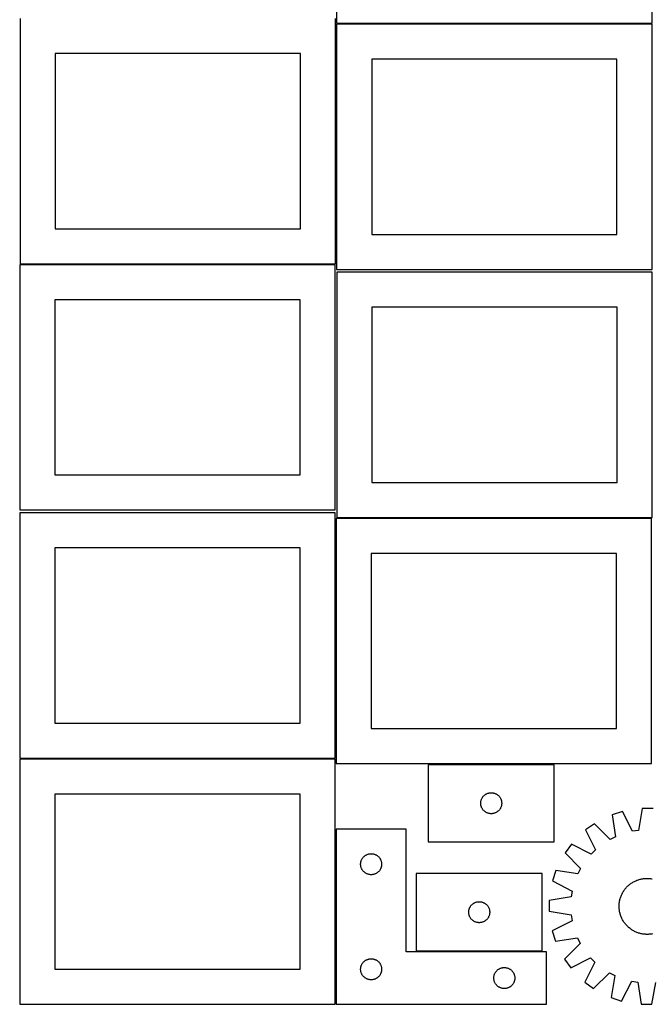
# Model space of a CAD drawing. Header units: millimetres. Extents: x 7 to 1493, y 7 to 2993.
# Tile 1 of 12: x 7 to 909, y 7 to 1412. Entities that reach past the tile are written whole.
import ezdxf

# ---------------------------------------------------------------- set-up
doc = ezdxf.new("R2010")
doc.units = ezdxf.units.MM
doc.layers.add('COMMON', color=5, linetype='CONTINUOUS', true_color=0x0000ff)
doc.layers.add('CUT', color=7, linetype='CONTINUOUS', true_color=0x000000)

msp = doc.modelspace()

# ---------------------------------------------------------------- linework, layer by layer
at = {"layer": 'COMMON'}
for p, q in [((458.103096, 1063.788874), (458.103096, 1405.717828)), ((458.853096, 1406.467828), (908.853096, 1406.467828)), ((7.353095, 1063.038873), (456.550727, 1063.038873)), ((459.223283, 700.900708), (908.210191, 700.900708)), ((6.563341, 357.378996), (456.563341, 357.378996)), ((769.393097, 349.400708), (589.393097, 349.400708)), ((457.313342, 6.628996), (457.313342, 256.628996)), ((572.269928, 82.378996), (752.269928, 82.378996))]:
    msp.add_line(p, q, dxfattribs=at)
at = {"layer": 'CUT'}
for p, q in [((458.853096, 1757.217829), (458.853096, 1407.217829)), ((908.853096, 1407.217829), (908.853096, 1757.217829)), ((7.353095, 1413.788874), (7.353095, 1063.788874)), ((457.353095, 1063.788874), (457.353095, 1413.788874)), ((458.853096, 1407.217829), (908.853096, 1407.217829)), ((908.853096, 1405.717828), (458.853096, 1405.717828)), ((458.853096, 1405.717828), (458.853096, 1055.717828)), ((908.853096, 1055.717828), (908.853096, 1405.717828)), ((407.353095, 1363.788874), (57.353095, 1363.788874)), ((57.353095, 1363.788874), (57.353095, 1113.788874)), ((407.353095, 1113.788874), (407.353095, 1363.788874)), ((858.853096, 1355.717828), (508.853096, 1355.717828)), ((508.853096, 1355.717828), (508.853096, 1105.717828)), ((858.853096, 1105.717828), (858.853096, 1355.717828)), ((57.353095, 1113.788874), (407.353095, 1113.788874)), ((508.853096, 1105.717828), (858.853096, 1105.717828)), ((456.550727, 1062.288873), (6.550727, 1062.288873)), ((6.550727, 1062.288873), (6.550727, 712.288873)), ((7.353095, 1063.788874), (457.353095, 1063.788874)), ((456.550727, 712.288873), (456.550727, 1062.288873)), ((458.853096, 1055.717828), (908.853096, 1055.717828)), ((909.223283, 1051.650709), (459.223283, 1051.650709)), ((459.223283, 1051.650709), (459.223283, 701.650709)), ((909.223283, 701.650709), (909.223283, 1051.650709)), ((406.550727, 1012.288873), (56.550727, 1012.288873)), ((56.550727, 1012.288873), (56.550727, 762.288873)), ((406.550727, 762.288873), (406.550727, 1012.288873)), ((859.223283, 1001.650709), (509.223283, 1001.650709)), ((509.223283, 1001.650709), (509.223283, 751.650709)), ((859.223283, 751.650709), (859.223283, 1001.650709)), ((56.550727, 762.288873), (406.550727, 762.288873)), ((509.223283, 751.650709), (859.223283, 751.650709)), ((6.550727, 712.288873), (456.550727, 712.288873)), ((456.563341, 708.128997), (6.563341, 708.128997)), ((6.563341, 708.128997), (6.563341, 358.128997)), ((456.563341, 358.128997), (456.563341, 708.128997)), ((908.210191, 700.150708), (458.210191, 700.150708)), ((458.210191, 700.150708), (458.210191, 350.150708)), ((459.223283, 701.650709), (909.223283, 701.650709)), ((908.210191, 350.150708), (908.210191, 700.150708)), ((406.563341, 658.128997), (56.563341, 658.128997)), ((56.563341, 658.128997), (56.563341, 408.128997)), ((406.563341, 408.128997), (406.563341, 658.128997)), ((858.210191, 650.150708), (508.210191, 650.150708)), ((508.210191, 650.150708), (508.210191, 400.150708)), ((858.210191, 400.150708), (858.210191, 650.150708)), ((56.563341, 408.128997), (406.563341, 408.128997)), ((508.210191, 400.150708), (858.210191, 400.150708)), ((6.563341, 358.128997), (456.563341, 358.128997)), ((456.563341, 356.628996), (6.563341, 356.628996)), ((6.563341, 356.628996), (6.563341, 6.628996)), ((456.563341, 6.628996), (456.563341, 356.628996)), ((458.210191, 350.150708), (908.210191, 350.150708)), ((769.393097, 348.650707), (589.393097, 348.650707)), ((589.393097, 348.650707), (589.393097, 238.650707)), ((769.393097, 238.650707), (769.393097, 348.650707)), ((406.563341, 306.628996), (56.563341, 306.628996)), ((56.563341, 306.628996), (56.563341, 56.628996)), ((406.563341, 56.628996), (406.563341, 306.628996)), ((664.412986, 294.422888), (664.472599, 295.193022)), ((664.472599, 295.193022), (664.571779, 295.959065)), ((664.571779, 295.959065), (664.710262, 296.718988)), ((664.710262, 296.718988), (664.887681, 297.470774)), ((664.887681, 297.470774), (665.103566, 298.212429)), ((665.103566, 298.212429), (665.357345, 298.941988)), ((665.357345, 298.941988), (665.648344, 299.657515)), ((665.648344, 299.657515), (665.975791, 300.357114)), ((665.975791, 300.357114), (666.338819, 301.038928)), ((666.338819, 301.038928), (666.736464, 301.70115)), ((666.736464, 301.70115), (667.167672, 302.342023)), ((667.167672, 302.342023), (667.6313, 302.959849)), ((667.6313, 302.959849), (668.126118, 303.552989)), ((668.126118, 303.552989), (668.650814, 304.119869)), ((668.650814, 304.119869), (669.203997, 304.658987)), ((669.203997, 304.658987), (669.784199, 305.168913)), ((669.784199, 305.168913), (670.389883, 305.648295)), ((670.389883, 305.648295), (671.019441, 306.095862)), ((671.019441, 306.095862), (671.671205, 306.510426)), ((671.671205, 306.510426), (672.343446, 306.890889)), ((672.343446, 306.890889), (673.034381, 307.236241)), ((673.034381, 307.236241), (673.742179, 307.545566)), ((673.742179, 307.545566), (674.464961, 307.818045)), ((674.464961, 307.818045), (675.200813, 308.052955)), ((675.200813, 308.052955), (675.947781, 308.249672)), ((675.947781, 308.249672), (676.703886, 308.407676)), ((676.703886, 308.407676), (677.467122, 308.526547)), ((677.467122, 308.526547), (678.235465, 308.60597)), ((678.235465, 308.60597), (679.006878, 308.645734)), ((679.006878, 308.645734), (679.779316, 308.645734)), ((679.779316, 308.645734), (680.550729, 308.60597)), ((680.550729, 308.60597), (681.319072, 308.526547)), ((681.319072, 308.526547), (682.082309, 308.407676)), ((682.082309, 308.407676), (682.838413, 308.249672)), ((682.838413, 308.249672), (683.585382, 308.052955)), ((683.585382, 308.052955), (684.321233, 307.818045)), ((684.321233, 307.818045), (685.044016, 307.545566)), ((685.044016, 307.545566), (685.751813, 307.236241)), ((685.751813, 307.236241), (686.442748, 306.890889)), ((686.442748, 306.890889), (687.114989, 306.510426)), ((687.114989, 306.510426), (687.766753, 306.095862)), ((687.766753, 306.095862), (688.396311, 305.648295)), ((688.396311, 305.648295), (689.001995, 305.168913)), ((689.001995, 305.168913), (689.582197, 304.658987)), ((689.582197, 304.658987), (690.13538, 304.119869)), ((690.13538, 304.119869), (690.660076, 303.552989)), ((690.660076, 303.552989), (691.154894, 302.959849)), ((691.154894, 302.959849), (691.618522, 302.342023)), ((691.618522, 302.342023), (692.049731, 301.70115)), ((692.049731, 301.70115), (692.447376, 301.038928)), ((692.447376, 301.038928), (692.810403, 300.357114)), ((692.810403, 300.357114), (693.137851, 299.657515)), ((693.137851, 299.657515), (693.428849, 298.941988)), ((693.428849, 298.941988), (693.682628, 298.212429)), ((693.682628, 298.212429), (693.898513, 297.470774)), ((693.898513, 297.470774), (694.075932, 296.718988)), ((694.075932, 296.718988), (694.214416, 295.959065)), ((694.214416, 295.959065), (694.313595, 295.193022)), ((694.313595, 295.193022), (694.373209, 294.422888)), ((664.393097, 293.650707), (664.412986, 294.422888)), ((664.412986, 292.878525), (664.393097, 293.650707)), ((664.472599, 292.108392), (664.412986, 292.878525)), ((664.571779, 291.342348), (664.472599, 292.108392)), ((664.710262, 290.582426), (664.571779, 291.342348)), ((664.887681, 289.83064), (664.710262, 290.582426)), ((665.103566, 289.088984), (664.887681, 289.83064)), ((665.357345, 288.359425), (665.103566, 289.088984)), ((665.648344, 287.643898), (665.357345, 288.359425)), ((665.975791, 286.9443), (665.648344, 287.643898)), ((666.338819, 286.262486), (665.975791, 286.9443)), ((666.736464, 285.600264), (666.338819, 286.262486)), ((667.167672, 284.95939), (666.736464, 285.600264)), ((667.6313, 284.341565), (667.167672, 284.95939)), ((668.126118, 283.748425), (667.6313, 284.341565)), ((668.650814, 283.181544), (668.126118, 283.748425)), ((669.203997, 282.642426), (668.650814, 283.181544)), ((669.784199, 282.1325), (669.203997, 282.642426)), ((670.389883, 281.653118), (669.784199, 282.1325)), ((671.019441, 281.205552), (670.389883, 281.653118)), ((671.671205, 280.790987), (671.019441, 281.205552)), ((687.766753, 281.205552), (687.114989, 280.790987)), ((688.396311, 281.653118), (687.766753, 281.205552)), ((689.001995, 282.1325), (688.396311, 281.653118)), ((689.582197, 282.642426), (689.001995, 282.1325)), ((690.13538, 283.181544), (689.582197, 282.642426)), ((690.660076, 283.748425), (690.13538, 283.181544)), ((691.154894, 284.341565), (690.660076, 283.748425)), ((691.618522, 284.95939), (691.154894, 284.341565)), ((692.049731, 285.600264), (691.618522, 284.95939)), ((692.447376, 286.262486), (692.049731, 285.600264)), ((692.810403, 286.9443), (692.447376, 286.262486)), ((693.137851, 287.643898), (692.810403, 286.9443)), ((693.428849, 288.359425), (693.137851, 287.643898)), ((693.682628, 289.088984), (693.428849, 288.359425)), ((693.898513, 289.83064), (693.682628, 289.088984)), ((694.075932, 290.582426), (693.898513, 289.83064)), ((694.214416, 291.342348), (694.075932, 290.582426)), ((694.313595, 292.108392), (694.214416, 291.342348)), ((694.373209, 292.878525), (694.313595, 292.108392)), ((694.373209, 294.422888), (694.393097, 293.650707)), ((694.393097, 293.650707), (694.373209, 292.878525)), ((866.77729, 281.964291), (852.118192, 277.290813)), ((881.197493, 253.661773), (866.77729, 281.964291)), ((894.989058, 286.272652), (889.673568, 254.956197)), ((910.374873, 286.187483), (894.989058, 286.272652)), ((672.343446, 280.410525), (671.671205, 280.790987)), ((673.034381, 280.065173), (672.343446, 280.410525)), ((673.742179, 279.755847), (673.034381, 280.065173)), ((674.464961, 279.483368), (673.742179, 279.755847)), ((675.200813, 279.248459), (674.464961, 279.483368)), ((675.947781, 279.051741), (675.200813, 279.248459)), ((676.703886, 278.893738), (675.947781, 279.051741)), ((677.467122, 278.774867), (676.703886, 278.893738)), ((678.235465, 278.695444), (677.467122, 278.774867)), ((679.006878, 278.65568), (678.235465, 278.695444)), ((679.779316, 278.65568), (679.006878, 278.65568)), ((680.550729, 278.695444), (679.779316, 278.65568)), ((681.319072, 278.774867), (680.550729, 278.695444)), ((682.082309, 278.893738), (681.319072, 278.774867)), ((682.838413, 279.051741), (682.082309, 278.893738)), ((683.585382, 279.248459), (682.838413, 279.051741)), ((684.321233, 279.483368), (683.585382, 279.248459)), ((685.044016, 279.755847), (684.321233, 279.483368)), ((685.751813, 280.065173), (685.044016, 279.755847)), ((686.442748, 280.410525), (685.751813, 280.065173)), ((687.114989, 280.790987), (686.442748, 280.410525)), ((852.118192, 277.290813), (856.740177, 245.864518)), ((558.063342, 256.628996), (458.063342, 256.628996)), ((458.063342, 256.628996), (458.063342, 6.628996)), ((558.063342, 81.628996), (558.063342, 256.628996)), ((826.618563, 264.475403), (814.121117, 255.50075)), ((814.121117, 255.50075), (828.228145, 227.04084)), ((849.07895, 242.014197), (826.618563, 264.475403)), ((889.673568, 254.956197), (881.197493, 253.661773)), ((856.740177, 245.864518), (849.07895, 242.014197)), ((589.393097, 238.650707), (769.393097, 238.650707)), ((793.829708, 235.432752), (784.71725, 223.035428)), ((822.1317, 221.011517), (793.829708, 235.432752)), ((828.228145, 227.04084), (822.1317, 221.011517)), ((493.557926, 210.449062), (493.773811, 211.190718)), ((493.773811, 211.190718), (494.02759, 211.920277)), ((494.02759, 211.920277), (494.318588, 212.635804)), ((494.318588, 212.635804), (494.646036, 213.335402)), ((494.646036, 213.335402), (495.009063, 214.017217)), ((495.009063, 214.017217), (495.406709, 214.679438)), ((495.406709, 214.679438), (495.837917, 215.320312)), ((495.837917, 215.320312), (496.301545, 215.938138)), ((496.301545, 215.938138), (496.796363, 216.531277)), ((496.796363, 216.531277), (497.321059, 217.098158)), ((497.321059, 217.098158), (497.874242, 217.637276)), ((497.874242, 217.637276), (498.454444, 218.147202)), ((498.454444, 218.147202), (499.060128, 218.626584)), ((499.060128, 218.626584), (499.689686, 219.074151)), ((499.689686, 219.074151), (500.34145, 219.488715)), ((500.34145, 219.488715), (501.013691, 219.869178)), ((501.013691, 219.869178), (501.704626, 220.214529)), ((501.704626, 220.214529), (502.412424, 220.523855)), ((502.412424, 220.523855), (503.135206, 220.796334)), ((503.135206, 220.796334), (503.871057, 221.031244)), ((503.871057, 221.031244), (504.618026, 221.227961)), ((504.618026, 221.227961), (505.374131, 221.385965)), ((505.374131, 221.385965), (506.137367, 221.504836)), ((506.137367, 221.504836), (506.90571, 221.584258)), ((506.90571, 221.584258), (507.677123, 221.624023)), ((507.677123, 221.624023), (508.449561, 221.624023)), ((508.449561, 221.624023), (509.220974, 221.584258)), ((509.220974, 221.584258), (509.989317, 221.504836)), ((509.989317, 221.504836), (510.752553, 221.385965)), ((510.752553, 221.385965), (511.508658, 221.227961)), ((511.508658, 221.227961), (512.255626, 221.031244)), ((512.255626, 221.031244), (512.991478, 220.796334)), ((512.991478, 220.796334), (513.71426, 220.523855)), ((513.71426, 220.523855), (514.422058, 220.214529)), ((514.422058, 220.214529), (515.112993, 219.869178)), ((515.112993, 219.869178), (515.785234, 219.488715)), ((515.785234, 219.488715), (516.436998, 219.074151)), ((516.436998, 219.074151), (517.066556, 218.626584)), ((517.066556, 218.626584), (517.67224, 218.147202)), ((517.67224, 218.147202), (518.252442, 217.637276)), ((518.252442, 217.637276), (518.805625, 217.098158)), ((518.805625, 217.098158), (519.330321, 216.531277)), ((519.330321, 216.531277), (519.825139, 215.938138)), ((519.825139, 215.938138), (520.288767, 215.320312)), ((520.288767, 215.320312), (520.719975, 214.679438)), ((520.719975, 214.679438), (521.117621, 214.017217)), ((521.117621, 214.017217), (521.480648, 213.335402)), ((521.480648, 213.335402), (521.808095, 212.635804)), ((521.808095, 212.635804), (522.099094, 211.920277)), ((522.099094, 211.920277), (522.352873, 211.190718)), ((522.352873, 211.190718), (522.568758, 210.449062)), ((784.71725, 223.035428), (806.928427, 200.327755)), ((493.063342, 206.628996), (493.083231, 207.401177)), ((493.083231, 205.856814), (493.063342, 206.628996)), ((493.083231, 207.401177), (493.142844, 208.17131)), ((493.142844, 205.086681), (493.083231, 205.856814)), ((493.142844, 208.17131), (493.242023, 208.937354)), ((493.242023, 204.320637), (493.142844, 205.086681)), ((493.242023, 208.937354), (493.380507, 209.697277)), ((493.380507, 203.560715), (493.242023, 204.320637)), ((493.380507, 209.697277), (493.557926, 210.449062)), ((493.557926, 202.808929), (493.380507, 203.560715)), ((493.773811, 202.067273), (493.557926, 202.808929)), ((494.02759, 201.337714), (493.773811, 202.067273)), ((494.318588, 200.622187), (494.02759, 201.337714)), ((494.646036, 199.922589), (494.318588, 200.622187)), ((495.009063, 199.240775), (494.646036, 199.922589)), ((495.406709, 198.578553), (495.009063, 199.240775)), ((495.837917, 197.937679), (495.406709, 198.578553)), ((496.301545, 197.319853), (495.837917, 197.937679)), ((496.796363, 196.726714), (496.301545, 197.319853)), ((519.825139, 197.319853), (519.330321, 196.726714)), ((520.288767, 197.937679), (519.825139, 197.319853)), ((520.719975, 198.578553), (520.288767, 197.937679)), ((521.117621, 199.240775), (520.719975, 198.578553)), ((521.480648, 199.922589), (521.117621, 199.240775)), ((521.808095, 200.622187), (521.480648, 199.922589)), ((522.099094, 201.337714), (521.808095, 200.622187)), ((522.352873, 202.067273), (522.099094, 201.337714)), ((522.568758, 202.808929), (522.352873, 202.067273)), ((522.568758, 210.449062), (522.746177, 209.697277)), ((522.746177, 203.560715), (522.568758, 202.808929)), ((522.746177, 209.697277), (522.88466, 208.937354)), ((522.88466, 204.320637), (522.746177, 203.560715)), ((522.88466, 208.937354), (522.98384, 208.17131)), ((522.98384, 205.086681), (522.88466, 204.320637)), ((522.98384, 208.17131), (523.043453, 207.401177)), ((523.043453, 205.856814), (522.98384, 205.086681)), ((523.043453, 207.401177), (523.063342, 206.628996)), ((523.063342, 206.628996), (523.043453, 205.856814)), ((771.620326, 197.679237), (766.784848, 183.072776)), ((802.993527, 192.709624), (771.620326, 197.679237)), ((806.928427, 200.327755), (802.993527, 192.709624)), ((497.321059, 196.159833), (496.796363, 196.726714)), ((497.874242, 195.620715), (497.321059, 196.159833)), ((498.454444, 195.110789), (497.874242, 195.620715)), ((499.060128, 194.631407), (498.454444, 195.110789)), ((499.689686, 194.18384), (499.060128, 194.631407)), ((500.34145, 193.769276), (499.689686, 194.18384)), ((501.013691, 193.388814), (500.34145, 193.769276)), ((501.704626, 193.043462), (501.013691, 193.388814)), ((502.412424, 192.734136), (501.704626, 193.043462)), ((503.135206, 192.461657), (502.412424, 192.734136)), ((503.871057, 192.226747), (503.135206, 192.461657)), ((504.618026, 192.03003), (503.871057, 192.226747)), ((505.374131, 191.872026), (504.618026, 192.03003)), ((506.137367, 191.753155), (505.374131, 191.872026)), ((506.90571, 191.673733), (506.137367, 191.753155)), ((507.677123, 191.633969), (506.90571, 191.673733)), ((508.449561, 191.633969), (507.677123, 191.633969)), ((509.220974, 191.673733), (508.449561, 191.633969)), ((509.989317, 191.753155), (509.220974, 191.673733)), ((510.752553, 191.872026), (509.989317, 191.753155)), ((511.508658, 192.03003), (510.752553, 191.872026)), ((512.255626, 192.226747), (511.508658, 192.03003)), ((512.991478, 192.461657), (512.255626, 192.226747)), ((513.71426, 192.734136), (512.991478, 192.461657)), ((514.422058, 193.043462), (513.71426, 192.734136)), ((515.112993, 193.388814), (514.422058, 193.043462)), ((515.785234, 193.769276), (515.112993, 193.388814)), ((516.436998, 194.18384), (515.785234, 193.769276)), ((517.066556, 194.631407), (516.436998, 194.18384)), ((517.67224, 195.110789), (517.066556, 194.631407)), ((518.252442, 195.620715), (517.67224, 195.110789)), ((518.805625, 196.159833), (518.252442, 195.620715)), ((519.330321, 196.726714), (518.805625, 196.159833)), ((752.269928, 193.128997), (572.269928, 193.128997)), ((572.269928, 193.128997), (572.269928, 83.128997)), ((752.269928, 83.128997), (752.269928, 193.128997)), ((766.784848, 183.072776), (794.925989, 168.340128)), ((884.793135, 182.597233), (885.937189, 183.11699)), ((885.937189, 183.11699), (887.097004, 183.600555)), ((887.097004, 183.600555), (888.271436, 184.04745)), ((888.271436, 184.04745), (889.459327, 184.457235)), ((889.459327, 184.457235), (890.659502, 184.829506)), ((890.659502, 184.829506), (891.870779, 185.163894)), ((891.870779, 185.163894), (893.091961, 185.46007)), ((893.091961, 185.46007), (894.321844, 185.717742)), ((894.321844, 185.717742), (895.559214, 185.936655)), ((895.559214, 185.936655), (896.802849, 186.116593)), ((896.802849, 186.116593), (898.051523, 186.257379)), ((898.051523, 186.257379), (899.304003, 186.358874)), ((899.304003, 186.358874), (900.559053, 186.420977)), ((900.559053, 186.420977), (901.815434, 186.443628)), ((901.815434, 186.443628), (903.071907, 186.426803)), ((903.071907, 186.426803), (904.327231, 186.37052)), ((904.327231, 186.37052), (905.580168, 186.274835)), ((905.580168, 186.274835), (906.829481, 186.13984)), ((906.829481, 186.13984), (908.073938, 185.965671)), ((908.073938, 185.965671), (909.312309, 185.752498)), ((868.085455, 167.798446), (868.772913, 168.850306)), ((868.772913, 168.850306), (869.49307, 169.880054)), ((869.49307, 169.880054), (870.245218, 170.886672)), ((870.245218, 170.886672), (871.028613, 171.869169)), ((871.028613, 171.869169), (871.842482, 172.826573)), ((871.842482, 172.826573), (872.686023, 173.757941)), ((872.686023, 173.757941), (873.558402, 174.662353)), ((873.558402, 174.662353), (874.458759, 175.538917)), ((874.458759, 175.538917), (875.386205, 176.386767)), ((875.386205, 176.386767), (876.339826, 177.205067)), ((876.339826, 177.205067), (877.318679, 177.99301)), ((877.318679, 177.99301), (878.321799, 178.749817)), ((878.321799, 178.749817), (879.348196, 179.474742)), ((879.348196, 179.474742), (880.396857, 180.167069)), ((880.396857, 180.167069), (881.466747, 180.826115)), ((881.466747, 180.826115), (882.55681, 181.45123)), ((882.55681, 181.45123), (883.665971, 182.041797)), ((883.665971, 182.041797), (884.793135, 182.597233)), ((762.164427, 154.910434), (762.079258, 139.524619)), ((793.537808, 159.878903), (762.164427, 154.910434)), ((794.925989, 168.340128), (793.537808, 159.878903)), ((862.599412, 153.84787), (862.851378, 155.078935)), ((862.851378, 155.078935), (863.141889, 156.301477)), ((863.141889, 156.301477), (863.470657, 157.514292)), ((863.470657, 157.514292), (863.837358, 158.716181)), ((863.837358, 158.716181), (864.24163, 159.905958)), ((864.24163, 159.905958), (864.683075, 161.08245)), ((864.683075, 161.08245), (865.161256, 162.244495)), ((865.161256, 162.244495), (865.675703, 163.390947)), ((865.675703, 163.390947), (866.225906, 164.520674)), ((866.225906, 164.520674), (866.811323, 165.632562)), ((866.811323, 165.632562), (867.431377, 166.725512)), ((867.431377, 166.725512), (868.085455, 167.798446)), ((647.44861, 140.437355), (647.587093, 141.197278)), ((647.587093, 141.197278), (647.764512, 141.949063)), ((647.764512, 141.949063), (647.980398, 142.690719)), ((647.980398, 142.690719), (648.234176, 143.420278)), ((648.234176, 143.420278), (648.525175, 144.135805)), ((648.525175, 144.135805), (648.852622, 144.835403)), ((648.852622, 144.835403), (649.21565, 145.517218)), ((649.21565, 145.517218), (649.613295, 146.179439)), ((649.613295, 146.179439), (650.044503, 146.820313)), ((650.044503, 146.820313), (650.508131, 147.438139)), ((650.508131, 147.438139), (651.002949, 148.031278)), ((651.002949, 148.031278), (651.527645, 148.598159)), ((651.527645, 148.598159), (652.080828, 149.137277)), ((652.080828, 149.137277), (652.661031, 149.647203)), ((652.661031, 149.647203), (653.266714, 150.126585)), ((653.266714, 150.126585), (653.896272, 150.574152)), ((653.896272, 150.574152), (654.548036, 150.988716)), ((654.548036, 150.988716), (655.220277, 151.369179)), ((655.220277, 151.369179), (655.911212, 151.71453)), ((655.911212, 151.71453), (656.61901, 152.023856)), ((656.61901, 152.023856), (657.341792, 152.296335)), ((657.341792, 152.296335), (658.077644, 152.531245)), ((658.077644, 152.531245), (658.824612, 152.727962)), ((658.824612, 152.727962), (659.580717, 152.885966)), ((659.580717, 152.885966), (660.343953, 153.004837)), ((660.343953, 153.004837), (661.112296, 153.084259)), ((661.112296, 153.084259), (661.88371, 153.124024)), ((661.88371, 153.124024), (662.656147, 153.124024)), ((662.656147, 153.124024), (663.42756, 153.084259)), ((663.42756, 153.084259), (664.195904, 153.004837)), ((664.195904, 153.004837), (664.95914, 152.885966)), ((664.95914, 152.885966), (665.715244, 152.727962)), ((665.715244, 152.727962), (666.462213, 152.531245)), ((666.462213, 152.531245), (667.198064, 152.296335)), ((667.198064, 152.296335), (667.920847, 152.023856)), ((667.920847, 152.023856), (668.628644, 151.71453)), ((668.628644, 151.71453), (669.319579, 151.369179)), ((669.319579, 151.369179), (669.99182, 150.988716)), ((669.99182, 150.988716), (670.643584, 150.574152)), ((670.643584, 150.574152), (671.273142, 150.126585)), ((671.273142, 150.126585), (671.878826, 149.647203)), ((671.878826, 149.647203), (672.459028, 149.137277)), ((672.459028, 149.137277), (673.012211, 148.598159)), ((673.012211, 148.598159), (673.536907, 148.031278)), ((673.536907, 148.031278), (674.031725, 147.438139)), ((674.031725, 147.438139), (674.495353, 146.820313)), ((674.495353, 146.820313), (674.926562, 146.179439)), ((674.926562, 146.179439), (675.324207, 145.517218)), ((675.324207, 145.517218), (675.687234, 144.835403)), ((675.687234, 144.835403), (676.014682, 144.135805)), ((676.014682, 144.135805), (676.305681, 143.420278)), ((676.305681, 143.420278), (676.559459, 142.690719)), ((676.559459, 142.690719), (676.775344, 141.949063)), ((676.775344, 141.949063), (676.952764, 141.197278)), ((676.952764, 141.197278), (677.091247, 140.437355)), ((861.908282, 146.350995), (861.925106, 147.607468)), ((861.930933, 145.094614), (861.908282, 146.350995)), ((861.925106, 147.607468), (861.981389, 148.862792)), ((861.993036, 143.839564), (861.930933, 145.094614)), ((861.981389, 148.862792), (862.077075, 150.115729)), ((862.094531, 142.587084), (861.993036, 143.839564)), ((862.077075, 150.115729), (862.21207, 151.365042)), ((862.235316, 141.33841), (862.094531, 142.587084)), ((862.21207, 151.365042), (862.386239, 152.609499)), ((862.415255, 140.094775), (862.235316, 141.33841)), ((862.386239, 152.609499), (862.599412, 153.84787)), ((647.269928, 138.128997), (647.289817, 138.901178)), ((647.289817, 137.356815), (647.269928, 138.128997)), ((647.289817, 138.901178), (647.34943, 139.671311)), ((647.34943, 136.586682), (647.289817, 137.356815)), ((647.34943, 139.671311), (647.44861, 140.437355)), ((647.44861, 135.820638), (647.34943, 136.586682)), ((647.587093, 135.060716), (647.44861, 135.820638)), ((647.764512, 134.30893), (647.587093, 135.060716)), ((647.980398, 133.567274), (647.764512, 134.30893)), ((648.234176, 132.837715), (647.980398, 133.567274)), ((648.525175, 132.122188), (648.234176, 132.837715)), ((648.852622, 131.42259), (648.525175, 132.122188)), ((649.21565, 130.740776), (648.852622, 131.42259)), ((649.613295, 130.078554), (649.21565, 130.740776)), ((650.044503, 129.43768), (649.613295, 130.078554)), ((650.508131, 128.819854), (650.044503, 129.43768)), ((651.002949, 128.226715), (650.508131, 128.819854)), ((651.527645, 127.659834), (651.002949, 128.226715)), ((652.080828, 127.120716), (651.527645, 127.659834)), ((652.661031, 126.61079), (652.080828, 127.120716)), ((653.266714, 126.131408), (652.661031, 126.61079)), ((671.878826, 126.61079), (671.273142, 126.131408)), ((672.459028, 127.120716), (671.878826, 126.61079)), ((673.012211, 127.659834), (672.459028, 127.120716)), ((673.536907, 128.226715), (673.012211, 127.659834)), ((674.031725, 128.819854), (673.536907, 128.226715)), ((674.495353, 129.43768), (674.031725, 128.819854)), ((674.926562, 130.078554), (674.495353, 129.43768)), ((675.324207, 130.740776), (674.926562, 130.078554)), ((675.687234, 131.42259), (675.324207, 130.740776)), ((676.014682, 132.122188), (675.687234, 131.42259)), ((676.305681, 132.837715), (676.014682, 132.122188)), ((676.559459, 133.567274), (676.305681, 132.837715)), ((676.775344, 134.30893), (676.559459, 133.567274)), ((676.952764, 135.060716), (676.775344, 134.30893)), ((677.091247, 135.820638), (676.952764, 135.060716)), ((677.091247, 140.437355), (677.190426, 139.671311)), ((677.190426, 136.586682), (677.091247, 135.820638)), ((677.190426, 139.671311), (677.25004, 138.901178)), ((677.25004, 137.356815), (677.190426, 136.586682)), ((677.25004, 138.901178), (677.269928, 138.128997)), ((677.269928, 138.128997), (677.25004, 137.356815)), ((762.079258, 139.524619), (793.395712, 134.209129)), ((793.395712, 134.209129), (794.690136, 125.733054)), ((862.634168, 138.857405), (862.415255, 140.094775)), ((862.89184, 137.627522), (862.634168, 138.857405)), ((863.188016, 136.40634), (862.89184, 137.627522)), ((863.522404, 135.195063), (863.188016, 136.40634)), ((863.894674, 133.994888), (863.522404, 135.195063)), ((864.30446, 132.806997), (863.894674, 133.994888)), ((864.751355, 131.632565), (864.30446, 132.806997)), ((865.23492, 130.47275), (864.751355, 131.632565)), ((865.754677, 129.328696), (865.23492, 130.47275)), ((866.310113, 128.201532), (865.754677, 129.328696)), ((866.900679, 127.092371), (866.310113, 128.201532)), ((867.525795, 126.002308), (866.900679, 127.092371)), ((653.896272, 125.683841), (653.266714, 126.131408)), ((654.548036, 125.269277), (653.896272, 125.683841)), ((655.220277, 124.888815), (654.548036, 125.269277)), ((655.911212, 124.543463), (655.220277, 124.888815)), ((656.61901, 124.234137), (655.911212, 124.543463)), ((657.341792, 123.961658), (656.61901, 124.234137)), ((658.077644, 123.726748), (657.341792, 123.961658)), ((658.824612, 123.530031), (658.077644, 123.726748)), ((659.580717, 123.372027), (658.824612, 123.530031)), ((660.343953, 123.253156), (659.580717, 123.372027)), ((661.112296, 123.173734), (660.343953, 123.253156)), ((661.88371, 123.13397), (661.112296, 123.173734)), ((662.656147, 123.13397), (661.88371, 123.13397)), ((663.42756, 123.173734), (662.656147, 123.13397)), ((664.195904, 123.253156), (663.42756, 123.173734)), ((664.95914, 123.372027), (664.195904, 123.253156)), ((665.715244, 123.530031), (664.95914, 123.372027)), ((666.462213, 123.726748), (665.715244, 123.530031)), ((667.198064, 123.961658), (666.462213, 123.726748)), ((667.920847, 124.234137), (667.198064, 123.961658)), ((668.628644, 124.543463), (667.920847, 124.234137)), ((669.319579, 124.888815), (668.628644, 124.543463)), ((669.99182, 125.269277), (669.319579, 124.888815)), ((670.643584, 125.683841), (669.99182, 125.269277)), ((671.273142, 126.131408), (670.643584, 125.683841)), ((794.690136, 125.733054), (766.387619, 111.312851)), ((868.184841, 124.932418), (867.525795, 126.002308)), ((868.877168, 123.883757), (868.184841, 124.932418)), ((869.602093, 122.85736), (868.877168, 123.883757)), ((870.3589, 121.85424), (869.602093, 122.85736)), ((871.146842, 120.875387), (870.3589, 121.85424)), ((871.965143, 119.921766), (871.146842, 120.875387)), ((872.812993, 118.99432), (871.965143, 119.921766)), ((873.689557, 118.093963), (872.812993, 118.99432)), ((874.593969, 117.221584), (873.689557, 118.093963)), ((875.525336, 116.378043), (874.593969, 117.221584)), ((876.482741, 115.564174), (875.525336, 116.378043)), ((877.465237, 114.780779), (876.482741, 115.564174)), ((878.471856, 114.028631), (877.465237, 114.780779)), ((879.501604, 113.308474), (878.471856, 114.028631)), ((880.553464, 112.621016), (879.501604, 113.308474)), ((881.626398, 111.966938), (880.553464, 112.621016)), ((766.387619, 111.312851), (771.061097, 96.653753)), ((771.061097, 96.653753), (802.487392, 101.275738)), ((802.487392, 101.275738), (806.337713, 93.614511)), ((882.719348, 111.346884), (881.626398, 111.966938)), ((883.831236, 110.761467), (882.719348, 111.346884)), ((884.960963, 110.211264), (883.831236, 110.761467)), ((886.107414, 109.696817), (884.960963, 110.211264)), ((887.26946, 109.218636), (886.107414, 109.696817)), ((888.445952, 108.777191), (887.26946, 109.218636)), ((889.635729, 108.372919), (888.445952, 108.777191)), ((890.837618, 108.006217), (889.635729, 108.372919)), ((892.050432, 107.67745), (890.837618, 108.006217)), ((893.272975, 107.386939), (892.050432, 107.67745)), ((894.50404, 107.134973), (893.272975, 107.386939)), ((895.742411, 106.9218), (894.50404, 107.134973)), ((896.986868, 106.747631), (895.742411, 106.9218)), ((898.236181, 106.612636), (896.986868, 106.747631)), ((899.489118, 106.51695), (898.236181, 106.612636)), ((900.744442, 106.460667), (899.489118, 106.51695)), ((902.000915, 106.443843), (900.744442, 106.460667)), ((903.257296, 106.466494), (902.000915, 106.443843)), ((904.512346, 106.528597), (903.257296, 106.466494)), ((905.764826, 106.630092), (904.512346, 106.528597)), ((907.013499, 106.770877), (905.764826, 106.630092)), ((908.257135, 106.950816), (907.013499, 106.770877)), ((909.494505, 107.169729), (908.257135, 106.950816)), ((806.337713, 93.614511), (783.876507, 71.154124)), ((501.704626, 70.214529), (502.412424, 70.523855)), ((502.412424, 70.523855), (503.135206, 70.796334)), ((503.135206, 70.796334), (503.871057, 71.031244)), ((503.871057, 71.031244), (504.618026, 71.227961)), ((504.618026, 71.227961), (505.374131, 71.385965)), ((505.374131, 71.385965), (506.137367, 71.504836)), ((506.137367, 71.504836), (506.90571, 71.584258)), ((506.90571, 71.584258), (507.677123, 71.624023)), ((507.677123, 71.624023), (508.449561, 71.624023)), ((508.449561, 71.624023), (509.220974, 71.584258)), ((509.220974, 71.584258), (509.989317, 71.504836)), ((509.989317, 71.504836), (510.752553, 71.385965)), ((510.752553, 71.385965), (511.508658, 71.227961)), ((511.508658, 71.227961), (512.255626, 71.031244)), ((512.255626, 71.031244), (512.991478, 70.796334)), ((512.991478, 70.796334), (513.71426, 70.523855)), ((513.71426, 70.523855), (514.422058, 70.214529)), ((758.063342, 81.628996), (558.063342, 81.628996)), ((572.269928, 83.128997), (752.269928, 83.128997)), ((758.063342, 6.628996), (758.063342, 81.628996)), ((783.876507, 71.154124), (792.851159, 58.656678)), ((792.851159, 58.656678), (821.31107, 72.763706)), ((821.31107, 72.763706), (827.340393, 66.667261)), ((56.563341, 56.628996), (406.563341, 56.628996)), ((493.063342, 56.628996), (493.083231, 57.401177)), ((493.083231, 55.856814), (493.063342, 56.628996)), ((493.083231, 57.401177), (493.142844, 58.17131)), ((493.142844, 58.17131), (493.242023, 58.937354)), ((493.242023, 58.937354), (493.380507, 59.697277)), ((493.380507, 59.697277), (493.557926, 60.449062)), ((493.557926, 60.449062), (493.773811, 61.190718)), ((493.773811, 61.190718), (494.02759, 61.920277)), ((494.02759, 61.920277), (494.318588, 62.635804)), ((494.318588, 62.635804), (494.646036, 63.335402)), ((494.646036, 63.335402), (495.009063, 64.017217)), ((495.009063, 64.017217), (495.406709, 64.679438)), ((495.406709, 64.679438), (495.837917, 65.320312)), ((495.837917, 65.320312), (496.301545, 65.938138)), ((496.301545, 65.938138), (496.796363, 66.531277)), ((496.796363, 66.531277), (497.321059, 67.098158)), ((497.321059, 67.098158), (497.874242, 67.637276)), ((497.874242, 67.637276), (498.454444, 68.147202)), ((498.454444, 68.147202), (499.060128, 68.626584)), ((499.060128, 68.626584), (499.689686, 69.074151)), ((499.689686, 69.074151), (500.34145, 69.488715)), ((500.34145, 69.488715), (501.013691, 69.869178)), ((501.013691, 69.869178), (501.704626, 70.214529)), ((514.422058, 70.214529), (515.112993, 69.869178)), ((515.112993, 69.869178), (515.785234, 69.488715)), ((515.785234, 69.488715), (516.436998, 69.074151)), ((516.436998, 69.074151), (517.066556, 68.626584)), ((517.066556, 68.626584), (517.67224, 68.147202)), ((517.67224, 68.147202), (518.252442, 67.637276)), ((518.252442, 67.637276), (518.805625, 67.098158)), ((518.805625, 67.098158), (519.330321, 66.531277)), ((519.330321, 66.531277), (519.825139, 65.938138)), ((519.825139, 65.938138), (520.288767, 65.320312)), ((520.288767, 65.320312), (520.719975, 64.679438)), ((520.719975, 64.679438), (521.117621, 64.017217)), ((521.117621, 64.017217), (521.480648, 63.335402)), ((521.480648, 63.335402), (521.808095, 62.635804)), ((521.808095, 62.635804), (522.099094, 61.920277)), ((522.099094, 61.920277), (522.352873, 61.190718)), ((522.352873, 61.190718), (522.568758, 60.449062)), ((522.568758, 60.449062), (522.746177, 59.697277)), ((522.746177, 59.697277), (522.88466, 58.937354)), ((522.88466, 58.937354), (522.98384, 58.17131)), ((522.98384, 58.17131), (523.043453, 57.401177)), ((523.043453, 57.401177), (523.063342, 56.628996)), ((523.063342, 56.628996), (523.043453, 55.856814)), ((689.060128, 56.126584), (689.689686, 56.574151)), ((689.689686, 56.574151), (690.34145, 56.988715)), ((690.34145, 56.988715), (691.013691, 57.369178)), ((691.013691, 57.369178), (691.704626, 57.714529)), ((691.704626, 57.714529), (692.412424, 58.023855)), ((692.412424, 58.023855), (693.135206, 58.296334)), ((693.135206, 58.296334), (693.871057, 58.531244)), ((693.871057, 58.531244), (694.618026, 58.727961)), ((694.618026, 58.727961), (695.374131, 58.885965)), ((695.374131, 58.885965), (696.137367, 59.004836)), ((696.137367, 59.004836), (696.90571, 59.084258)), ((696.90571, 59.084258), (697.677123, 59.124023)), ((697.677123, 59.124023), (698.449561, 59.124023)), ((698.449561, 59.124023), (699.220974, 59.084258)), ((699.220974, 59.084258), (699.989317, 59.004836)), ((699.989317, 59.004836), (700.752553, 58.885965)), ((700.752553, 58.885965), (701.508658, 58.727961)), ((701.508658, 58.727961), (702.255626, 58.531244)), ((702.255626, 58.531244), (702.991478, 58.296334)), ((702.991478, 58.296334), (703.71426, 58.023855)), ((703.71426, 58.023855), (704.422058, 57.714529)), ((704.422058, 57.714529), (705.112993, 57.369178)), ((705.112993, 57.369178), (705.785234, 56.988715)), ((705.785234, 56.988715), (706.436998, 56.574151)), ((706.436998, 56.574151), (707.066556, 56.126584)), ((827.340393, 66.667261), (812.919158, 38.365269)), ((493.142844, 55.086681), (493.083231, 55.856814)), ((493.242023, 54.320637), (493.142844, 55.086681)), ((493.380507, 53.560715), (493.242023, 54.320637)), ((493.557926, 52.808929), (493.380507, 53.560715)), ((493.773811, 52.067273), (493.557926, 52.808929)), ((494.02759, 51.337714), (493.773811, 52.067273)), ((494.318588, 50.622187), (494.02759, 51.337714)), ((494.646036, 49.922589), (494.318588, 50.622187)), ((495.009063, 49.240775), (494.646036, 49.922589)), ((495.406709, 48.578553), (495.009063, 49.240775)), ((495.837917, 47.937679), (495.406709, 48.578553)), ((496.301545, 47.319853), (495.837917, 47.937679)), ((496.796363, 46.726714), (496.301545, 47.319853)), ((497.321059, 46.159833), (496.796363, 46.726714)), ((497.874242, 45.620715), (497.321059, 46.159833)), ((498.454444, 45.110789), (497.874242, 45.620715)), ((499.060128, 44.631407), (498.454444, 45.110789)), ((499.689686, 44.18384), (499.060128, 44.631407)), ((500.34145, 43.769276), (499.689686, 44.18384)), ((501.013691, 43.388814), (500.34145, 43.769276)), ((501.704626, 43.043462), (501.013691, 43.388814)), ((502.412424, 42.734136), (501.704626, 43.043462)), ((503.135206, 42.461657), (502.412424, 42.734136)), ((503.871057, 42.226747), (503.135206, 42.461657)), ((504.618026, 42.03003), (503.871057, 42.226747)), ((512.255626, 42.226747), (511.508658, 42.03003)), ((512.991478, 42.461657), (512.255626, 42.226747)), ((513.71426, 42.734136), (512.991478, 42.461657)), ((514.422058, 43.043462), (513.71426, 42.734136)), ((515.112993, 43.388814), (514.422058, 43.043462)), ((515.785234, 43.769276), (515.112993, 43.388814)), ((516.436998, 44.18384), (515.785234, 43.769276)), ((517.066556, 44.631407), (516.436998, 44.18384)), ((517.67224, 45.110789), (517.066556, 44.631407)), ((518.252442, 45.620715), (517.67224, 45.110789)), ((518.805625, 46.159833), (518.252442, 45.620715)), ((519.330321, 46.726714), (518.805625, 46.159833)), ((519.825139, 47.319853), (519.330321, 46.726714)), ((520.288767, 47.937679), (519.825139, 47.319853)), ((520.719975, 48.578553), (520.288767, 47.937679)), ((521.117621, 49.240775), (520.719975, 48.578553)), ((521.480648, 49.922589), (521.117621, 49.240775)), ((521.808095, 50.622187), (521.480648, 49.922589)), ((522.099094, 51.337714), (521.808095, 50.622187)), ((522.352873, 52.067273), (522.099094, 51.337714)), ((522.568758, 52.808929), (522.352873, 52.067273)), ((522.746177, 53.560715), (522.568758, 52.808929)), ((522.88466, 54.320637), (522.746177, 53.560715)), ((522.98384, 55.086681), (522.88466, 54.320637)), ((523.043453, 55.856814), (522.98384, 55.086681)), ((683.063342, 44.128996), (683.083231, 44.901177)), ((683.083231, 43.356814), (683.063342, 44.128996)), ((683.083231, 44.901177), (683.142844, 45.67131)), ((683.142844, 42.586681), (683.083231, 43.356814)), ((683.142844, 45.67131), (683.242023, 46.437354)), ((683.242023, 41.820637), (683.142844, 42.586681)), ((683.242023, 46.437354), (683.380507, 47.197277)), ((683.380507, 47.197277), (683.557926, 47.949062)), ((683.557926, 47.949062), (683.773811, 48.690718)), ((683.773811, 48.690718), (684.02759, 49.420277)), ((684.02759, 49.420277), (684.318588, 50.135804)), ((684.318588, 50.135804), (684.646036, 50.835402)), ((684.646036, 50.835402), (685.009063, 51.517217)), ((685.009063, 51.517217), (685.406709, 52.179438)), ((685.406709, 52.179438), (685.837917, 52.820312)), ((685.837917, 52.820312), (686.301545, 53.438138)), ((686.301545, 53.438138), (686.796363, 54.031277)), ((686.796363, 54.031277), (687.321059, 54.598158)), ((687.321059, 54.598158), (687.874242, 55.137276)), ((687.874242, 55.137276), (688.454444, 55.647202)), ((688.454444, 55.647202), (689.060128, 56.126584)), ((707.066556, 56.126584), (707.67224, 55.647202)), ((707.67224, 55.647202), (708.252442, 55.137276)), ((708.252442, 55.137276), (708.805625, 54.598158)), ((708.805625, 54.598158), (709.330321, 54.031277)), ((709.330321, 54.031277), (709.825139, 53.438138)), ((709.825139, 53.438138), (710.288767, 52.820312)), ((710.288767, 52.820312), (710.719975, 52.179438)), ((710.719975, 52.179438), (711.117621, 51.517217)), ((711.117621, 51.517217), (711.480648, 50.835402)), ((711.480648, 50.835402), (711.808095, 50.135804)), ((711.808095, 50.135804), (712.099094, 49.420277)), ((712.099094, 49.420277), (712.352873, 48.690718)), ((712.352873, 48.690718), (712.568758, 47.949062)), ((712.568758, 47.949062), (712.746177, 47.197277)), ((712.746177, 47.197277), (712.88466, 46.437354)), ((712.88466, 46.437354), (712.98384, 45.67131)), ((712.98384, 42.586681), (712.88466, 41.820637)), ((712.98384, 45.67131), (713.043453, 44.901177)), ((713.043453, 43.356814), (712.98384, 42.586681)), ((713.043453, 44.901177), (713.063342, 44.128996)), ((713.063342, 44.128996), (713.043453, 43.356814)), ((825.316482, 29.252811), (848.024154, 51.463988)), ((848.024154, 51.463988), (855.642286, 47.529088)), ((855.642286, 47.529088), (850.672673, 16.155887)), ((505.374131, 41.872026), (504.618026, 42.03003)), ((506.137367, 41.753155), (505.374131, 41.872026)), ((506.90571, 41.673733), (506.137367, 41.753155)), ((507.677123, 41.633969), (506.90571, 41.673733)), ((508.449561, 41.633969), (507.677123, 41.633969)), ((509.220974, 41.673733), (508.449561, 41.633969)), ((509.989317, 41.753155), (509.220974, 41.673733)), ((510.752553, 41.872026), (509.989317, 41.753155)), ((511.508658, 42.03003), (510.752553, 41.872026)), ((683.380507, 41.060715), (683.242023, 41.820637)), ((683.557926, 40.308929), (683.380507, 41.060715)), ((683.773811, 39.567273), (683.557926, 40.308929)), ((684.02759, 38.837714), (683.773811, 39.567273)), ((684.318588, 38.122187), (684.02759, 38.837714)), ((684.646036, 37.422589), (684.318588, 38.122187)), ((685.009063, 36.740775), (684.646036, 37.422589)), ((685.406709, 36.078553), (685.009063, 36.740775)), ((685.837917, 35.437679), (685.406709, 36.078553)), ((686.301545, 34.819853), (685.837917, 35.437679)), ((686.796363, 34.226714), (686.301545, 34.819853)), ((687.321059, 33.659833), (686.796363, 34.226714)), ((687.874242, 33.120715), (687.321059, 33.659833)), ((688.454444, 32.610789), (687.874242, 33.120715)), ((689.060128, 32.131407), (688.454444, 32.610789)), ((689.689686, 31.68384), (689.060128, 32.131407)), ((690.34145, 31.269276), (689.689686, 31.68384)), ((691.013691, 30.888814), (690.34145, 31.269276)), ((691.704626, 30.543462), (691.013691, 30.888814)), ((692.412424, 30.234136), (691.704626, 30.543462)), ((693.135206, 29.961657), (692.412424, 30.234136)), ((693.871057, 29.726747), (693.135206, 29.961657)), ((694.618026, 29.53003), (693.871057, 29.726747)), ((695.374131, 29.372026), (694.618026, 29.53003)), ((696.137367, 29.253155), (695.374131, 29.372026)), ((696.90571, 29.173733), (696.137367, 29.253155)), ((697.677123, 29.133969), (696.90571, 29.173733)), ((698.449561, 29.133969), (697.677123, 29.133969)), ((699.220974, 29.173733), (698.449561, 29.133969)), ((699.989317, 29.253155), (699.220974, 29.173733)), ((700.752553, 29.372026), (699.989317, 29.253155)), ((701.508658, 29.53003), (700.752553, 29.372026)), ((702.255626, 29.726747), (701.508658, 29.53003)), ((702.991478, 29.961657), (702.255626, 29.726747)), ((703.71426, 30.234136), (702.991478, 29.961657)), ((704.422058, 30.543462), (703.71426, 30.234136)), ((705.112993, 30.888814), (704.422058, 30.543462)), ((705.785234, 31.269276), (705.112993, 30.888814)), ((706.436998, 31.68384), (705.785234, 31.269276)), ((707.066556, 32.131407), (706.436998, 31.68384)), ((707.67224, 32.610789), (707.066556, 32.131407)), ((708.252442, 33.120715), (707.67224, 32.610789)), ((708.805625, 33.659833), (708.252442, 33.120715)), ((709.330321, 34.226714), (708.805625, 33.659833)), ((709.825139, 34.819853), (709.330321, 34.226714)), ((710.288767, 35.437679), (709.825139, 34.819853)), ((710.719975, 36.078553), (710.288767, 35.437679)), ((711.117621, 36.740775), (710.719975, 36.078553)), ((711.480648, 37.422589), (711.117621, 36.740775)), ((711.808095, 38.122187), (711.480648, 37.422589)), ((712.099094, 38.837714), (711.808095, 38.122187)), ((712.352873, 39.567273), (712.099094, 38.837714)), ((712.568758, 40.308929), (712.352873, 39.567273)), ((712.746177, 41.060715), (712.568758, 40.308929)), ((712.88466, 41.820637), (712.746177, 41.060715)), ((812.919158, 38.365269), (825.316482, 29.252811)), ((865.279134, 11.320409), (880.011782, 39.46155)), ((880.011782, 39.46155), (888.473007, 38.073369)), ((888.473007, 38.073369), (893.441476, 6.699988)), ((908.827291, 6.614819), (914.142781, 37.931273)), ((850.672673, 16.155887), (865.279134, 11.320409)), ((6.563341, 6.628996), (456.563341, 6.628996)), ((458.063342, 6.628996), (758.063342, 6.628996)), ((893.441476, 6.699988), (908.827291, 6.614819))]:
    msp.add_line(p, q, dxfattribs=at)

doc.saveas('drawing.dxf')
